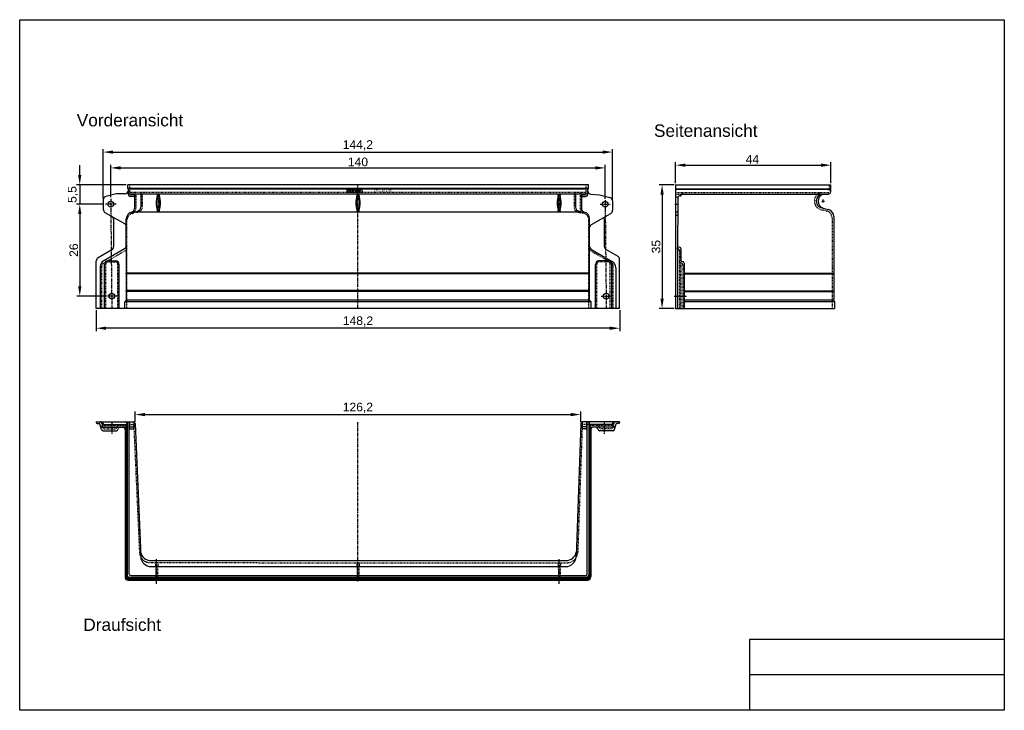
# Model space of a CAD drawing. Header units: millimetres. Extents: x -563 to 2225, y -663 to 1292.
import ezdxf

# ---------------------------------------------------------------- set-up
doc = ezdxf.new("R2010")
doc.units = ezdxf.units.MM
doc.linetypes.add('CENTER', pattern=[50.8, 31.75, -6.35, 6.35, -6.35])
doc.linetypes.add('DOTTED', pattern=[3.175, 1.5875, -1.5875])
for name, color, linetype in [('180', 90, 'DOTTED'), ('Wand nt', 100, 'Continuous'), ('Werkst_ck1_Kanten', 1, 'Continuous')]:
    doc.layers.add(name, color=color, linetype=linetype)
for name, color, linetype, lineweight in [('Bemassung', 1, 'Continuous', 25), ('Mittellinie', 2, 'CENTER', 25), ('Schraffur', 253, 'Continuous', 25)]:
    doc.layers.add(name, color=color, linetype=linetype, lineweight=lineweight)
doc.styles.get("Standard").update_dxf_attribs({"font": 'arial.ttf'})
doc.styles.add('style1', font='arial.ttf')
doc.dimstyles.new('MEA', dxfattribs={"dimscale": 0, "dimtxt": 3.5, "dimasz": 4, "dimexe": 1.25, "dimexo": 0.625, "dimtad": 1, "dimtxsty": 'Standard', "dimcen": 4, "dimadec": 0, "dimazin": 2, "dimtfac": 1, "dimtmove": 0, "dimatfit": 3, "dimfxl": 1, "dimtvp": 1, "dimtolj": 1, "dimtzin": 0, "dimarcsym": 0})

# ---------------------------------------------------------------- blocks, each defined once
blk = doc.blocks.new('*D14')
at = {"layer": 'Bemassung', "color": 0, "lineweight": -2, "ltscale": 0.3}
for p, q in [((-346.4, 469.6), (-346.4, 409.5)), ((1135.6, 469.6), (1135.6, 409.5)), ((1107.6, 418.2), (-318.4, 418.2))]:
    blk.add_line(p, q, dxfattribs=at)
at = {"layer": 'Bemassung', "color": 0, "lineweight": 25, "ltscale": 0.3}
for points in [[(-318.4, 422.9), (-318.4, 413.6), (-346.4, 418.2)], [(1107.6, 422.9), (1107.6, 413.6), (1135.6, 418.2)]]:
    blk.add_solid(points, dxfattribs=at)
at = {"layer": 'Defpoints', "color": 0, "lineweight": 25, "ltscale": 0.3}
for p in [(-346.4, 474), (1135.6, 474), (-346.4, 418.2)]:
    blk.add_point(p, dxfattribs=at)
at = {"layer": 'Bemassung', "color": 0, "lineweight": 25, "ltscale": 0.3, "insert": (394.6, 437.3), "char_height": 24.5, "attachment_point": 5}
blk.add_mtext('\\A1;148,2', dxfattribs=at)
blk = doc.blocks.new('*D15')
at = {"layer": 'Bemassung', "color": 0, "lineweight": -2, "ltscale": 0.3}
for p, q in [((-326.7, 785.9), (-326.7, 925.5)), ((1115.4, 783), (1115.4, 925.5)), ((-298.7, 916.8), (1087.4, 916.8))]:
    blk.add_line(p, q, dxfattribs=at)
at = {"layer": 'Bemassung', "color": 0, "lineweight": 25, "ltscale": 0.3}
for points in [[(-298.7, 921.4), (-298.7, 912.1), (-326.7, 916.8)], [(1087.4, 921.4), (1087.4, 912.1), (1115.4, 916.8)]]:
    blk.add_solid(points, dxfattribs=at)
at = {"layer": 'Defpoints', "color": 0, "lineweight": 25, "ltscale": 0.3}
for p in [(1115.4, 916.8), (-326.7, 781.5), (1115.4, 778.6)]:
    blk.add_point(p, dxfattribs=at)
at = {"layer": 'Bemassung', "color": 0, "lineweight": 25, "ltscale": 0.3, "insert": (394.3, 935.9), "char_height": 24.5, "attachment_point": 5}
blk.add_mtext('\\A1;144,2', dxfattribs=at)
blk = doc.blocks.new('*D16')
at = {"layer": 'Bemassung', "color": 0, "lineweight": -2, "ltscale": 0.3}
for p, q in [((1289.5, 824.2), (1247, 824.2)), ((1255.7, 796.2), (1255.7, 502)), ((1289.5, 474), (1247, 474))]:
    blk.add_line(p, q, dxfattribs=at)
at = {"layer": 'Bemassung', "color": 0, "lineweight": 25, "ltscale": 0.3}
for points in [[(1251.1, 796.2), (1260.4, 796.2), (1255.7, 824.2)], [(1251.1, 502), (1260.4, 502), (1255.7, 474)]]:
    blk.add_solid(points, dxfattribs=at)
at = {"layer": 'Defpoints', "color": 0, "lineweight": 25, "ltscale": 0.3}
for p in [(1293.9, 824.2), (1255.7, 474), (1293.9, 474)]:
    blk.add_point(p, dxfattribs=at)
at = {"layer": 'Bemassung', "color": 0, "lineweight": 25, "ltscale": 0.3, "insert": (1238.8, 649.1), "char_height": 24.5, "attachment_point": 5, "rotation": 90}
blk.add_mtext('\\A1;35', dxfattribs=at)
blk = doc.blocks.new('*D17')
at = {"layer": 'Bemassung', "color": 0, "lineweight": -2, "ltscale": 0.3}
for p, q in [((1293.9, 828.6), (1293.9, 888.5)), ((1321.9, 879.8), (1705.9, 879.8)), ((1733.9, 828.6), (1733.9, 888.5))]:
    blk.add_line(p, q, dxfattribs=at)
at = {"layer": 'Bemassung', "color": 0, "lineweight": 25, "ltscale": 0.3}
for points in [[(1321.9, 884.4), (1321.9, 875.1), (1293.9, 879.8)], [(1705.9, 884.4), (1705.9, 875.1), (1733.9, 879.8)]]:
    blk.add_solid(points, dxfattribs=at)
at = {"layer": 'Defpoints', "color": 0, "lineweight": 25, "ltscale": 0.3}
for p in [(1733.9, 879.8), (1293.9, 824.2), (1733.9, 824.2)]:
    blk.add_point(p, dxfattribs=at)
at = {"layer": 'Bemassung', "color": 0, "lineweight": 25, "ltscale": 0.3, "insert": (1511.4, 896.4), "char_height": 24.5, "attachment_point": 5}
blk.add_mtext('\\A1;44', dxfattribs=at)
blk = doc.blocks.new('*D18')
at = {"layer": 'Bemassung', "color": 0, "lineweight": -2, "ltscale": 0.3}
for p, q in [((-236.4, 153), (-236.4, 182.6)), ((-208.4, 173.9), (997.2, 173.9)), ((1025.2, 153), (1025.2, 182.6))]:
    blk.add_line(p, q, dxfattribs=at)
at = {"layer": 'Bemassung', "color": 0, "lineweight": 25, "ltscale": 0.3}
for points in [[(-208.4, 178.5), (-208.4, 169.2), (-236.4, 173.9)], [(997.2, 178.5), (997.2, 169.2), (1025.2, 173.9)]]:
    blk.add_solid(points, dxfattribs=at)
at = {"layer": 'Defpoints', "color": 0, "lineweight": 25, "ltscale": 0.3}
for p in [(1025.2, 173.9), (-236.4, 148.6), (1025.2, 148.6)]:
    blk.add_point(p, dxfattribs=at)
at = {"layer": 'Bemassung', "color": 0, "lineweight": 25, "ltscale": 0.3, "insert": (394.4, 193), "char_height": 24.5, "attachment_point": 5}
blk.add_mtext('\\A1;126,2', dxfattribs=at)
blk = doc.blocks.new('*D19')
at = {"layer": 'Bemassung', "color": 0, "lineweight": -2, "ltscale": 0.3}
for p, q in [((-305.4, 788.8), (-305.4, 880.8)), ((-277.4, 872.1), (1066.6, 872.1)), ((1094.6, 784.9), (1094.6, 880.8))]:
    blk.add_line(p, q, dxfattribs=at)
at = {"layer": 'Bemassung', "color": 0, "lineweight": 25, "ltscale": 0.3}
for points in [[(-277.4, 876.7), (-277.4, 867.4), (-305.4, 872.1)], [(1066.6, 876.7), (1066.6, 867.4), (1094.6, 872.1)]]:
    blk.add_solid(points, dxfattribs=at)
at = {"layer": 'Defpoints', "color": 0, "lineweight": 25, "ltscale": 0.3}
for p in [(1094.6, 872.1), (-305.4, 784.4), (1094.6, 780.5)]:
    blk.add_point(p, dxfattribs=at)
at = {"layer": 'Bemassung', "color": 0, "lineweight": 25, "ltscale": 0.3, "insert": (394.6, 888.9), "char_height": 24.5, "attachment_point": 5}
blk.add_mtext('\\A1;140', dxfattribs=at)
blk = doc.blocks.new('*D20')
at = {"layer": 'Bemassung', "color": 0, "lineweight": -2, "ltscale": 0.3}
for p, q in [((-393.2, 852.2), (-393.2, 880.2)), ((-261.8, 824.2), (-402, 824.2)), ((-393.2, 824.2), (-393.2, 769.2)), ((-325.3, 769.2), (-402, 769.2)), ((-393.2, 741.2), (-393.2, 713.2))]:
    blk.add_line(p, q, dxfattribs=at)
at = {"layer": 'Bemassung', "color": 0, "lineweight": 25, "ltscale": 0.3}
for points in [[(-397.9, 852.2), (-388.6, 852.2), (-393.2, 824.2)], [(-397.9, 741.2), (-388.6, 741.2), (-393.2, 769.2)]]:
    blk.add_solid(points, dxfattribs=at)
at = {"layer": 'Defpoints', "color": 0, "lineweight": 25, "ltscale": 0.3}
for p in [(-257.4, 824.2), (-393.2, 769.2), (-320.9, 769.2)]:
    blk.add_point(p, dxfattribs=at)
at = {"layer": 'Bemassung', "color": 0, "lineweight": 25, "ltscale": 0.3, "insert": (-412.3, 796.7), "char_height": 24.5, "attachment_point": 5, "rotation": 90}
blk.add_mtext('\\A1;5,5', dxfattribs=at)
blk = doc.blocks.new('*D21')
at = {"layer": 'Bemassung', "color": 0, "lineweight": -2, "ltscale": 0.3}
for p, q in [((-325.3, 769.2), (-401.9, 769.2)), ((-393.1, 741.2), (-393.1, 537.2)), ((-320.7, 509.2), (-401.9, 509.2))]:
    blk.add_line(p, q, dxfattribs=at)
at = {"layer": 'Bemassung', "color": 0, "lineweight": 25, "ltscale": 0.3}
for points in [[(-397.8, 741.2), (-388.4, 741.2), (-393.1, 769.2)], [(-397.8, 537.2), (-388.4, 537.2), (-393.1, 509.2)]]:
    blk.add_solid(points, dxfattribs=at)
at = {"layer": 'Defpoints', "color": 0, "lineweight": 25, "ltscale": 0.3}
for p in [(-320.9, 769.2), (-393.1, 509.2), (-316.3, 509.2)]:
    blk.add_point(p, dxfattribs=at)
at = {"layer": 'Bemassung', "color": 0, "lineweight": 25, "ltscale": 0.3, "insert": (-410, 639.2), "char_height": 24.5, "attachment_point": 5, "rotation": 90}
blk.add_mtext('\\A1;26', dxfattribs=at)

msp = doc.modelspace()

# ---------------------------------------------------------------- hatches: boundary and pattern name
at = {"layer": 'Schraffur'}
h = msp.add_hatch(color=256, dxfattribs=at)
h.paths.add_polyline_path([(387.39, 810.03), (392.53, 810.03), (392.53, 811.18), (382.25, 811.18), (382.25, 803.18), (392.53, 803.18), (392.53, 804.32), (387.39, 804.32), (387.39, 806.6), (392.53, 806.6), (392.53, 807.75), (387.39, 807.75)])
h.paths.add_polyline_path([(379.39, 811.18), (373.94, 811.18), (371.25, 806.6), (368.56, 811.18), (363.11, 811.18), (363.11, 803.18), (365.39, 803.18), (365.39, 807.3), (367.82, 803.18), (371.82, 803.18), (374.25, 807.3), (374.25, 803.18), (379.39, 803.18)])
h.paths.add_polyline_path([(404.25, 811.18), (397.39, 811.18), (393.66, 803.18), (395.95, 803.18), (396.75, 804.89), (401.47, 804.89), (402.27, 803.18), (407.98, 803.18)])
h.paths.add_polyline_path([(400.94, 806.03), (397.28, 806.03), (399.11, 809.95)], flags=16)

# ---------------------------------------------------------------- linework, layer by layer
at = {"lineweight": 25, "ltscale": 0.3}
for p, q in [((-257.41, 813.7), (-257.41, 824.18)), ((1047.24, 824.18), (-257.41, 824.18)), ((394.59, 813.7), (-257.41, 813.7)), ((-257.41, 813.7), (-255.21, 811.7)), ((-255.21, 796.18), (-255.21, 811.7)), ((394.59, 811.7), (-255.21, 811.7)), ((1047.24, 813.7), (394.59, 813.7)), ((1045.04, 811.7), (1047.24, 813.7)), ((1045.04, 796.18), (1045.04, 811.7)), ((1047.24, 813.7), (1047.24, 824.18)), ((1293.89, 824.18), (1293.89, 648.73)), ((1293.89, 824.18), (1733.89, 824.18)), ((1293.89, 812.7), (1733.89, 812.7)), ((1293.89, 811.7), (1732.89, 811.7)), ((1732.89, 811.7), (1733.89, 812.7)), ((1732.89, 811.7), (1732.89, 804.18)), ((1733.89, 812.7), (1733.89, 824.18)), ((-326.72, 781.5), (-326.72, 754.95)), ((-289.81, 799.07), (-319.31, 791.16)), ((-265.21, 799.07), (-289.81, 799.07)), ((-222.57, 798.18), (-250.21, 798.18)), ((-240.21, 791.18), (-250.21, 791.18)), ((-249.21, 796.18), (-249.21, 798.18)), ((-240.21, 796.18), (-249.21, 796.18)), ((-240.21, 796.18), (-240.21, 798.18)), ((-238.21, 796.18), (-238.21, 756.81)), ((1040.04, 798.18), (-222.57, 798.18)), ((-220.57, 796.18), (-220.57, 760.71)), ((1010.41, 796.18), (1010.41, 760.71)), ((1027.39, 796.18), (1027.39, 756.81)), ((1029.39, 796.18), (1029.39, 798.18)), ((1029.39, 796.18), (1039.04, 796.18)), ((1029.39, 791.18), (1040.04, 791.18)), ((1039.04, 796.18), (1039.04, 798.18)), ((1054.51, 797.44), (1078.47, 796.18)), ((1078.47, 796.18), (1107.97, 788.27)), ((1298.69, 788.9), (1293.89, 788.9)), ((1300.69, 788.9), (1300.69, 711.13)), ((1307.14, 793.18), (1310.14, 793.18)), ((1307.89, 793.18), (1307.89, 793.18)), ((1310.14, 798.18), (1314.72, 798.18)), ((1310.14, 793.18), (1310.14, 798.18)), ((1314.72, 798.18), (1726.89, 798.18)), ((1115.38, 778.61), (1115.38, 752.03)), ((1711.89, 758.18), (1727.07, 754.11)), ((-321.72, 746.29), (-266.41, 714.35)), ((-297.41, 726.48), (-297.41, 648.39)), ((-261.41, 649.52), (-261.41, 727.59)), ((-244.33, 747.59), (1033.52, 747.59)), ((1050.59, 649.52), (1050.59, 727.59)), ((1055.59, 711.74), (1110.38, 743.37)), ((1092.18, 727.09), (1092.18, 649.95)), ((1293.89, 747.92), (1298.69, 747.92)), ((1293.89, 737.92), (1298.69, 737.92)), ((1741.89, 734.79), (1741.89, 574.2)), ((1300.69, 711.13), (1299.39, 709.38)), ((1299.39, 709.38), (1299.39, 651.41)), ((-266.41, 643.19), (-325.41, 609.13)), ((-261.41, 649.52), (-261.41, 574.51)), ((1050.59, 497.68), (1050.59, 649.52)), ((1097.18, 641.29), (1130.59, 622)), ((1293.89, 649.18), (1293.89, 474)), ((1299.39, 651.41), (1299.39, 474)), ((1306.87, 647.11), (1301.62, 648.51)), ((1309.09, 644.21), (1309.09, 609.91)), ((-302.41, 639.73), (-341.41, 617.21)), ((1055.59, 640.86), (1114.59, 606.79)), ((-346.41, 474), (-346.41, 608.55)), ((-346.41, 474), (-346.41, 606.22)), ((-335.41, 591.81), (-335.41, 474)), ((-323.35, 474), (-323.35, 598.74)), ((-313.35, 608.74), (-291.35, 608.74)), ((-281.35, 474), (-281.35, 598.74)), ((1067.06, 474), (1067.06, 598.74)), ((1103.22, 608.74), (1077.06, 608.74)), ((1113.06, 474), (1113.06, 598.74)), ((1124.59, 589.47), (1124.59, 474)), ((1135.59, 474), (1135.59, 613.34)), ((1316.07, 605.73), (1311.32, 607.01)), ((1318.29, 602.84), (1318.29, 474)), ((-262.68, 573.93), (-262.69, 573.09)), ((1050.59, 574.51), (-261.5, 574.51)), ((1050.59, 572.51), (-261.5, 572.51)), ((-261.41, 572.51), (-261.41, 524.68)), ((1318.29, 574.2), (1741.89, 574.2)), ((1318.29, 571.8), (1741.89, 571.8)), ((1741.89, 571.8), (1741.89, 524)), ((-262.68, 524.1), (-262.69, 523.26)), ((1050.59, 524.68), (-261.5, 524.68)), ((1050.59, 522.68), (-261.5, 522.68)), ((-261.41, 522.68), (-261.41, 497.68)), ((1318.29, 524), (1741.89, 524)), ((1318.29, 521.8), (1741.89, 521.8)), ((1741.89, 521.8), (1741.89, 501.47)), ((1135.59, 474), (-346.41, 474)), ((-261.41, 497.68), (-265.41, 493.18)), ((1054.59, 493.18), (-265.41, 493.18)), ((-265.41, 474), (-265.41, 493.18)), ((1050.59, 497.68), (-261.41, 497.68)), ((1054.59, 493.18), (1050.59, 497.68)), ((1054.59, 474), (1054.59, 493.18)), ((1293.89, 474), (1743.89, 474)), ((1318.29, 498.18), (1742.78, 498.18)), ((1318.29, 494), (1743.89, 494)), ((1743.89, 494), (1741.89, 501.47)), ((1743.89, 494), (1743.89, 474)), ((-346.41, 153.64), (-241.41, 153.64)), ((-346.41, 153.64), (-346.41, 151.64)), ((-343.41, 148.64), (-338.11, 148.64)), ((-331.48, 131.69), (-336.2, 147.23)), ((-327.59, 150.14), (-327.59, 153.64)), ((-323.59, 146.14), (-267.71, 146.14)), ((-262.71, 141.14), (-262.71, -282.66)), ((-259.91, 148.64), (-259.91, -282.96)), ((-258.91, 153.64), (-258.91, -281.06)), ((-253.91, 153.64), (-253.91, -276.35)), ((-252.11, 153.64), (-252.11, 135.14)), ((-240.41, 153.54), (-240.41, 135.14)), ((-236.41, 148.64), (-220.68, -227.38)), ((1025.23, 148.65), (1012.46, -227.51)), ((1029.23, 153.55), (1029.23, 135.14)), ((1135.59, 153.64), (1030.03, 153.64)), ((1041.23, 153.55), (1041.23, 135.14)), ((1043.09, 153.64), (1043.09, -279.35)), ((1048.09, 153.64), (1048.09, -281.06)), ((1049.09, 148.64), (1049.09, -282.96)), ((1051.89, 141.14), (1051.89, -282.66)), ((1112.77, 146.14), (1056.89, 146.14)), ((1116.77, 150.14), (1116.77, 153.64)), ((1120.67, 131.69), (1125.39, 147.23)), ((1132.59, 148.64), (1127.3, 148.64)), ((1135.59, 153.64), (1135.59, 151.64)), ((-329.74, 138.14), (-267.71, 138.14)), ((-326.7, 128.14), (-289.54, 128.14)), ((-264.91, 133.14), (-264.91, -285.66)), ((-252.11, 139.14), (-240.41, 139.14)), ((-250.11, 133.14), (-242.41, 133.14)), ((1041.23, 139.14), (1029.27, 139.21)), ((1039.23, 133.14), (1031.23, 133.14)), ((1054.09, 133.14), (1054.09, -285.66)), ((1118.92, 138.14), (1056.89, 138.14)), ((1115.89, 128.14), (1078.73, 128.14)), ((-191.64, -239.35), (983.42, -239.47)), ((-190.7, -256.34), (982.48, -256.46)), ((-255.91, -294.66), (1044.94, -294.66)), ((-254.91, -287.96), (1044.09, -287.96)), ((-253.91, -286.06), (1043.09, -286.06)), ((-253.71, -291.66), (1042.89, -291.66)), ((-248.91, -281.35), (1041.09, -281.35)), ((2224.71, -463.22), (1503.44, -463.22)), ((1503.44, -463.22), (1503.44, -663.22)), ((2224.71, -563.22), (1503.44, -563.22))]:
    msp.add_line(p, q, dxfattribs=at)
at = {"color": 9, "linetype": 'Continuous'}
for p, q in [((1045.04, 811.7), (394.59, 811.7)), ((-261.41, 704.54), (-261.41, 705.69))]:
    msp.add_line(p, q, dxfattribs=at)
at = {"lineweight": 25, "ltscale": 0.3}
msp.add_lwpolyline([(-563.22, 1291.55), (2224.71, 1291.55), (2224.71, -663.22), (-563.22, -663.22)], close=True, dxfattribs=at)
for centre in [(-305.41, 769.18), (1094.59, 769.18), (-302.35, 509.18), (1097.65, 509.18)]:
    msp.add_circle(centre, 8, dxfattribs=at)
for centre, radius, start, end in [((-265.21, 809.07), 10, 270, 0), ((-316.72, 781.5), 10, 105, 180), ((-250.21, 803.18), 5, 180, 270), ((-250.21, 796.18), 5, 180, 270), ((-240.21, 796.18), 2, 0, 90), ((-240.21, 789.18), 2, 0, 90), ((-222.57, 796.18), 2, 0, 90), ((-110.3, 772.88), 66.36, 161.28424, 198.71576), ((-177.19, 794.94), 4.11, 349.24297, 51.86912), ((-23.11, 772.88), 151.54, 171.92287, 188.07713), ((-164.11, 794.94), 4.11, 128.13088, 190.75703), ((-231, 772.88), 66.36, 341.28424, 18.71576), ((-318.19, 772.88), 151.54, 351.92287, 8.07713), ((454.94, 772.88), 66.36, 161.28424, 198.71576), ((388.06, 794.94), 4.11, 349.24297, 51.86912), ((542.13, 772.88), 151.54, 171.92287, 188.07713), ((401.13, 794.94), 4.11, 128.13088, 190.75703), ((334.25, 772.88), 66.36, 341.28424, 18.71576), ((247.06, 772.88), 151.54, 351.92287, 8.07713), ((1024.61, 772.88), 66.36, 161.28424, 198.71576), ((1111.8, 772.88), 151.54, 171.92287, 188.07713), ((957.73, 794.94), 4.11, 349.24297, 51.86912), ((970.8, 794.94), 4.11, 128.13088, 190.75703), ((903.92, 772.88), 66.36, 341.28424, 18.71576), ((816.73, 772.88), 151.54, 351.92287, 8.07713), ((1012.41, 796.18), 2, 90, 180), ((1029.39, 796.18), 2, 90, 180), ((1029.39, 789.18), 2, 90, 180), ((1040.04, 803.18), 5, 270, 360), ((1040.04, 796.18), 5, 270, 360), ((1055.04, 807.43), 10, 180, 266.96969), ((1105.38, 778.61), 10, 0, 75), ((1298.69, 786.9), 2, 360, 90), ((1307.14, 786.18), 7, 90, 157.13583), ((1711.89, 778.18), 20, 90, 270), ((1718.42, 778.22), 21, 108.10852, 251.89148), ((1726.89, 804.18), 6, 270, 0), ((-316.72, 754.95), 10, 180, 240), ((-248.21, 756.81), 10, 283.10117, 0), ((-237.83, 767.59), 20, 270.46436, 316.52931), ((-230.57, 760.71), 10, 316.52931, 0), ((1020.41, 760.71), 10, 180, 223.47069), ((1027.67, 767.59), 20, 223.47069, 269.53564), ((1037.39, 756.81), 10, 180, 256.89883), ((1721.89, 734.79), 20, 0, 75), ((-307.41, 726.48), 10, 0, 60), ((-241.41, 727.59), 20, 102.84274, 180), ((-177.19, 750.82), 4.11, 308.13088, 10.75703), ((-164.11, 750.82), 4.11, 169.24297, 231.86912), ((388.06, 750.82), 4.11, 308.13088, 10.75703), ((401.13, 750.82), 4.11, 169.24297, 231.86912), ((957.73, 750.82), 4.11, 308.13088, 10.75703), ((970.8, 750.82), 4.11, 169.24297, 231.86912), ((1030.59, 727.59), 20, 0, 77.15726), ((1102.18, 727.09), 10, 120, 180), ((1105.38, 752.03), 10, 300, 0), ((1298.69, 749.92), 2, 270, 360), ((1298.69, 739.92), 2, 270, 360), ((-271.41, 705.69), 10, 0, 60), ((1060.59, 703.08), 10, 120, 180), ((-307.41, 648.39), 10, 300, 0.83737), ((-271.41, 651.85), 10, 300, 0), ((1060.59, 649.52), 10, 180, 240), ((1102.18, 649.95), 10, 180, 240), ((1302.39, 651.41), 3, 180, 255), ((1306.09, 644.21), 3, 0, 75), ((-336.41, 608.55), 10, 120, 180), ((1125.59, 613.34), 10, 0, 60), ((-315.41, 591.81), 20, 120, 180), ((-313.35, 598.74), 10, 90, 180), ((-291.35, 598.74), 10, 0, 90), ((1077.06, 598.74), 10, 90, 180), ((1103.06, 598.74), 10, 0, 90), ((1104.59, 589.47), 20, 0, 60), ((1312.09, 609.91), 3, 180, 255), ((1315.29, 602.84), 3, 0, 75), ((-261.5, 574.01), 1.5, 217.56427, 270), ((-261.5, 573.01), 1.5, 90, 142.12805), ((1741.94, 573), 1.2, 267.61708, 92.38292), ((-261.5, 524.18), 1.5, 217.56427, 270), ((-261.5, 523.18), 1.5, 90, 142.12805), ((1741.83, 522.9), 1.1, 273.51523, 86.48477), ((-343.41, 151.64), 3, 180, 270), ((-338.11, 146.64), 2, 16.89235, 90), ((-329.74, 143.14), 5, 196.89235, 270), ((-323.59, 150.14), 4, 180, 270), ((-267.71, 141.14), 5, 0, 90), ((-264.91, 148.64), 5, 0, 90), ((-241.41, 148.64), 5, 0, 90), ((1030.23, 148.65), 5, 90, 180), ((1054.09, 148.64), 5, 90, 180), ((1056.89, 141.14), 5, 90, 180), ((1112.77, 150.14), 4, 270, 0), ((1118.92, 143.14), 5, 270, 343.10765), ((1127.3, 146.64), 2, 90, 163.10765), ((1132.59, 151.64), 3, 270, 0), ((-326.7, 133.14), 5, 196.89235, 270), ((-289.54, 133.14), 5, 270, 0), ((-279.54, 133.14), 5, 90, 180), ((-269.91, 133.14), 5, 0, 90), ((-267.71, 133.14), 5, 360, 90), ((-250.11, 135.14), 2, 180, 270), ((-242.41, 135.14), 2, 270, 0), ((1031.23, 135.14), 2, 180, 270), ((1039.23, 135.14), 2, 270, 0), ((1056.89, 133.14), 5, 90, 180), ((1059.09, 133.14), 5, 90, 180), ((1068.73, 133.14), 5, 0, 90), ((1078.73, 133.14), 5, 180, 270), ((1115.89, 133.14), 5, 270, 343.10765), ((-191.64, -209.35), 30, 190.88466, 269.99885), ((983.42, -209.47), 30, 270, 349.11419), ((-190.7, -226.34), 30, 181.99885, 269.99885), ((982.48, -226.46), 30, 270, 358), ((-248.91, -276.35), 5, 180, 270), ((-255.91, -285.66), 9, 180, 270), ((-253.71, -282.66), 9, 180, 270), ((-254.91, -282.96), 5, 180, 270), ((-253.91, -281.06), 5, 180, 270), ((1041.09, -279.35), 2, 269.9071, 0), ((1042.89, -282.66), 9, 270, 0), ((1043.09, -281.06), 5, 270, 0), ((1044.09, -282.96), 5, 270, 0), ((1045.09, -285.66), 9, 269.01037, 0)]:
    msp.add_arc(centre, radius, start, end, dxfattribs=at)
at = {"layer": '180'}
for p, q in [((-251.21, 804.18), (-251.21, 824.18)), ((1041.04, 804.18), (1041.04, 824.18)), ((1728.89, 824.18), (1728.89, 805.18)), ((-221.57, 802.18), (-249.21, 802.18)), ((-249.21, 798.18), (-249.21, 802.18)), ((-240.21, 798.18), (-240.21, 802.18)), ((-234.21, 798.18), (-234.21, 756.81)), ((1039.04, 802.18), (-221.57, 802.18)), ((-216.57, 797.18), (-216.57, 759.27)), ((1006.41, 797.18), (1006.41, 759.49)), ((1023.39, 798.18), (1023.39, 756.81)), ((1029.39, 798.18), (1029.39, 802.18)), ((1039.04, 798.18), (1039.04, 802.18)), ((1293.89, 802.18), (1314.72, 802.18)), ((1293.89, 797.48), (1310.14, 797.48)), ((1314.72, 802.18), (1726.89, 802.18)), ((1314.72, 798.18), (1314.72, 802.18)), ((1711.2, 753.19), (1722.07, 750.27)), ((1736.89, 730.95), (1736.89, 474)), ((-259.41, 474), (-259.41, 723.83)), ((1048.59, 474), (1048.59, 724.46)), ((1300.99, 642.99), (1297.6, 643.9)), ((-264.41, 637.39), (-326.25, 601.69)), ((1053.59, 637.39), (1112.06, 603.64)), ((1304.69, 638.16), (1304.69, 608.06)), ((-331.25, 593.03), (-331.25, 474)), ((-319.35, 474), (-319.35, 600.74)), ((-314.35, 605.74), (-290.35, 605.74)), ((-285.35, 474), (-285.35, 600.74)), ((1071.06, 474), (1071.06, 600.74)), ((1104.06, 605.74), (1076.06, 605.74)), ((1109.06, 474), (1109.06, 600.74)), ((1117.06, 474), (1117.06, 594.98)), ((1304.69, 608.06), (1304.69, 474)), ((1306.55, 604.18), (1306.55, 604.18)), ((1310.99, 602.54), (1308.4, 603.23)), ((1309.09, 603.05), (1309.09, 474)), ((1314.69, 597.71), (1314.69, 474)), ((-326.73, 136.69), (-330.8, 150.1)), ((-327.21, 143.14), (-264.91, 143.14)), ((-287.25, 140), (-288.73, 136.29)), ((-267.71, 146.14), (-245.19, 146.14)), ((-240.19, 141.37), (-224.09, -216.34)), ((1056.89, 146.14), (1031.23, 146.14)), ((1116.4, 143.14), (1054.09, 143.14)), ((1076.43, 140), (1077.92, 136.29)), ((1115.92, 136.69), (1119.99, 150.1)), ((-321.95, 133.14), (-293.37, 133.14)), ((1029.23, 138.26), (1016.85, -216.5)), ((1111.13, 133.14), (1082.56, 133.14)), ((-194.11, -245.29), (986.86, -245.46)), ((-178.71, -245.46), (-178.4, -253.21)), ((-172.11, -245.46), (-172.41, -253.21)), ((391.29, -245.46), (391.6, -253.21)), ((397.89, -245.46), (397.59, -253.21)), ((961.29, -245.46), (961.6, -253.21)), ((967.89, -245.46), (967.59, -253.21)), ((-178.4, -253.21), (-177.21, -290.52)), ((-172.41, -253.21), (-173.6, -290.52)), ((391.6, -253.21), (392.79, -290.52)), ((397.59, -253.21), (396.4, -290.52)), ((961.6, -253.21), (962.79, -290.52)), ((967.59, -253.21), (966.4, -290.52))]:
    msp.add_line(p, q, dxfattribs=at)
for centre, radius, start, end in [((-249.21, 804.18), 2, 180, 270), ((-238.2, 798.18), 4, 359.88673, 90.11327), ((-221.57, 797.18), 5, 0, 90), ((1011.41, 797.18), 5, 90, 180), ((1027.39, 798.18), 4, 89.88673, 180.11327), ((1039.04, 804.18), 2, 270, 360), ((1711.89, 778.18), 25, 106.2602, 268.4087), ((1726.89, 804.18), 2, 270, 0), ((-248.53, 756.92), 14.33, 285.4208, 359.54235), ((-232.28, 764.42), 17.67, 252.24933, 321.10419), ((-226.57, 759.27), 10, 323.52799, 360), ((1016.41, 759.49), 10, 180, 229.15148), ((1036.6, 756.55), 13.21, 178.87478, 262.19635), ((-239.41, 723.83), 20, 105.4208, 180), ((1027.15, 771.9), 26.42, 229.15148, 274.03227), ((1028.59, 724.46), 20, 0, 71.90658), ((1716.89, 730.95), 20, 0, 75), ((-269.41, 646.05), 10, 300, 0), ((1058.59, 646.05), 10, 180, 240), ((1298.89, 648.73), 5, 180, 255), ((1299.69, 638.16), 5, 0, 75), ((-321.25, 593.03), 10, 120, 180), ((-314.35, 600.74), 5, 90, 180), ((-290.35, 600.74), 5, 0, 90), ((1076.06, 600.74), 5, 90, 180), ((1104.06, 600.74), 5, 0, 90), ((1107.06, 594.98), 10, 360, 60), ((1309.69, 608.06), 5, 180, 255), ((1309.69, 597.71), 5, 0, 75), ((-335.59, 148.64), 5, 16.89235, 90), ((-327.21, 145.14), 2, 196.89235, 270), ((-282.6, 138.14), 5, 90, 158.19859), ((-264.91, 138.14), 5, 0, 90), ((-245.19, 141.14), 5, 2.57732, 90), ((1031.23, 144.14), 2, 90, 180), ((1054.09, 138.14), 5, 90, 180), ((1071.79, 138.14), 5, 21.80141, 90), ((1116.4, 145.14), 2, 270, 343.10765), ((1124.77, 148.64), 5, 90, 163.10765), ((-321.95, 138.14), 5, 196.89235, 270), ((-293.37, 138.14), 5, 270, 338.19859), ((1082.56, 138.14), 5, 201.80141, 270), ((1111.13, 138.14), 5, 270, 343.10765), ((-194.11, -215.29), 30, 181.99885, 269.99885), ((986.86, -215.46), 30, 270, 358), ((-175.41, -253.1), 3, 182.23117, 357.76883), ((394.59, -253.1), 3, 182.23117, 357.76883), ((964.59, -253.1), 3, 182.23117, 357.76883), ((-175.41, -289.66), 2, 205.48809, 334.51191), ((394.59, -289.66), 2, 205.48809, 334.51191), ((964.59, -289.66), 2, 205.48809, 334.51191)]:
    msp.add_arc(centre, radius, start, end, dxfattribs=at)
at = {"layer": 'Bemassung', "lineweight": 25}
for p, q in [((1711.89, 774.18), (1711.89, 782.18)), ((1707.89, 778.18), (1715.89, 778.18))]:
    msp.add_line(p, q, dxfattribs=at)
at = {"layer": 'Mittellinie', "lineweight": 25, "ltscale": 0.3}
for p, q in [((394.59, 474), (394.59, 824.18)), ((-305.41, 784.43), (-305.41, 755.65)), ((-170.65, 798.18), (-170.65, 747.59)), ((964.59, 747.59), (964.59, 798.18)), ((-289.88, 769.18), (-320.93, 769.18)), ((-305.41, 755.65), (-302.35, 474)), ((1080.16, 769.18), (1108.8, 769.18)), ((1094.59, 780.54), (1094.59, 755.48)), ((1094.59, 755.48), (1097.65, 474)), ((1291.42, 769.18), (1303.48, 769.18)), ((-288.35, 509.18), (-316.35, 509.18)), ((1083.51, 509.18), (1111.8, 509.18)), ((1290.32, 509.18), (1325.02, 509.18)), ((-302.35, 153.64), (-302.35, 119.59)), ((394.59, -299.06), (394.41, 153.65)), ((1091.54, 153.64), (1091.54, 119.59)), ((-175.41, -305.66), (-175.41, -233.41)), ((964.59, -305.66), (964.59, -233.41))]:
    msp.add_line(p, q, dxfattribs=at)
at = {"layer": 'Wand nt'}
msp.add_line((-250.21, 798.18), (-250.21, 798.18), dxfattribs=at)
msp.add_arc((1031.23, 137.14), 2, 177.34844, 180, dxfattribs=at)
at = {"layer": 'Werkst_ck1_Kanten'}
for p, q in [((363.11, 811.18), (368.56, 811.18)), ((363.11, 811.18), (363.11, 803.18)), ((368.56, 811.18), (371.25, 806.6)), ((373.94, 811.18), (371.25, 806.6)), ((373.94, 811.18), (379.39, 811.18)), ((379.39, 811.18), (379.39, 803.18)), ((382.25, 811.18), (382.25, 803.18)), ((382.25, 811.18), (392.53, 811.18)), ((387.39, 810.03), (387.39, 807.75)), ((387.39, 810.03), (392.53, 810.03)), ((392.53, 811.18), (392.53, 810.03)), ((397.39, 811.18), (393.66, 803.18)), ((399.11, 809.95), (397.28, 806.03)), ((397.39, 811.18), (404.25, 811.18)), ((399.11, 809.95), (400.94, 806.03)), ((404.25, 811.18), (407.98, 803.18)), ((363.11, 803.18), (365.39, 803.18)), ((365.39, 807.3), (365.39, 803.18)), ((365.39, 807.3), (367.82, 803.18)), ((367.82, 803.18), (371.82, 803.18)), ((374.25, 807.3), (371.82, 803.18)), ((374.25, 807.3), (374.25, 803.18)), ((374.25, 803.18), (379.39, 803.18)), ((382.25, 803.18), (392.53, 803.18)), ((387.39, 807.75), (392.53, 807.75)), ((387.39, 806.6), (392.53, 806.6)), ((387.39, 806.6), (387.39, 804.32)), ((387.39, 804.32), (392.53, 804.32)), ((392.53, 807.75), (392.53, 806.6)), ((392.53, 803.18), (392.53, 804.32)), ((393.66, 803.18), (395.95, 803.18)), ((396.75, 804.89), (395.95, 803.18)), ((396.75, 804.89), (401.47, 804.89)), ((397.28, 806.03), (400.94, 806.03)), ((401.47, 804.89), (402.27, 803.18)), ((402.27, 803.18), (407.98, 803.18)), ((1040.04, 798.18), (1040.04, 798.18))]:
    msp.add_line(p, q, dxfattribs=at)

# ---------------------------------------------------------------- texts
at = {"lineweight": 25, "ltscale": 0.3, "style": 'style1'}
msp.add_text('125 x 40 x 35', height=6, dxfattribs=at).set_placement((439.05, 804.18))
at = {"layer": 'Bemassung', "lineweight": 25, "ltscale": 0.3, "char_height": 35, "attachment_point": 1}
for s, insert, width in [('Vorderansicht', (-401.75, 1024.63), 502.7228), ('Seitenansicht', (1232.62, 994.97), 561.2093), ('Draufsicht', (-383.2, -403.43), 841.8399)]:
    msp.add_mtext(s, dxfattribs=dict(at, insert=insert, width=width))

# ---------------------------------------------------------------- dimensions: what is measured, and where the dimension line sits
at = {"layer": 'Bemassung', "lineweight": 25, "ltscale": 0.3}
for base, p1, p2, picture, middle in [((1115.38, 916.76), (-326.72, 781.5), (1115.38, 778.61), '*D15', (394.33, 916.76)), ((1733.89, 879.76), (1293.89, 824.18), (1733.89, 824.18), '*D17', (1511.39, 879.76)), ((-346.41, 418.23), (1135.59, 474), (-346.41, 474), '*D14', (394.59, 418.23))]:
    dim = msp.add_linear_dim(base=base, p1=p1, p2=p2, dimstyle='MEA', override={"dimscale": 7, "dimdec": 1, "dimlfac": 0.1}, dxfattribs=at)
    dim.commit()
    dim.dimension.update_dxf_attribs({"geometry": picture, "text_midpoint": middle, "dimtype": 160})
for base, p1, p2, picture, middle in [((1094.59, 872.06), (-305.41, 784.43), (1094.59, 780.54), '*D19', (394.59, 888.94)), ((1025.23, 173.85), (-236.41, 148.64), (1025.23, 148.65), '*D18', (394.41, 192.95))]:
    dim = msp.add_linear_dim(base=base, p1=p1, p2=p2, dimstyle='MEA', override={"dimscale": 7, "dimdec": 1, "dimlfac": 0.1}, dxfattribs=at)
    dim.commit()
    dim.dimension.update_dxf_attribs({"geometry": picture, "text_midpoint": middle})
for base, p1, p2, picture, middle in [((-393.25, 769.18), (-257.41, 824.18), (-320.93, 769.18), '*D20', (-393.25, 796.68)), ((1255.72, 474), (1293.89, 824.18), (1293.89, 474), '*D16', (1255.72, 649.09)), ((-393.11, 509.18), (-320.93, 769.18), (-316.35, 509.18), '*D21', (-393.11, 639.18))]:
    dim = msp.add_linear_dim(base=base, p1=p1, p2=p2, angle=90, dimstyle='MEA', override={"dimscale": 7, "dimdec": 1, "dimlfac": 0.1}, dxfattribs=at)
    dim.commit()
    dim.dimension.update_dxf_attribs({"geometry": picture, "text_midpoint": middle, "dimtype": 160})

doc.saveas('drawing.dxf')
